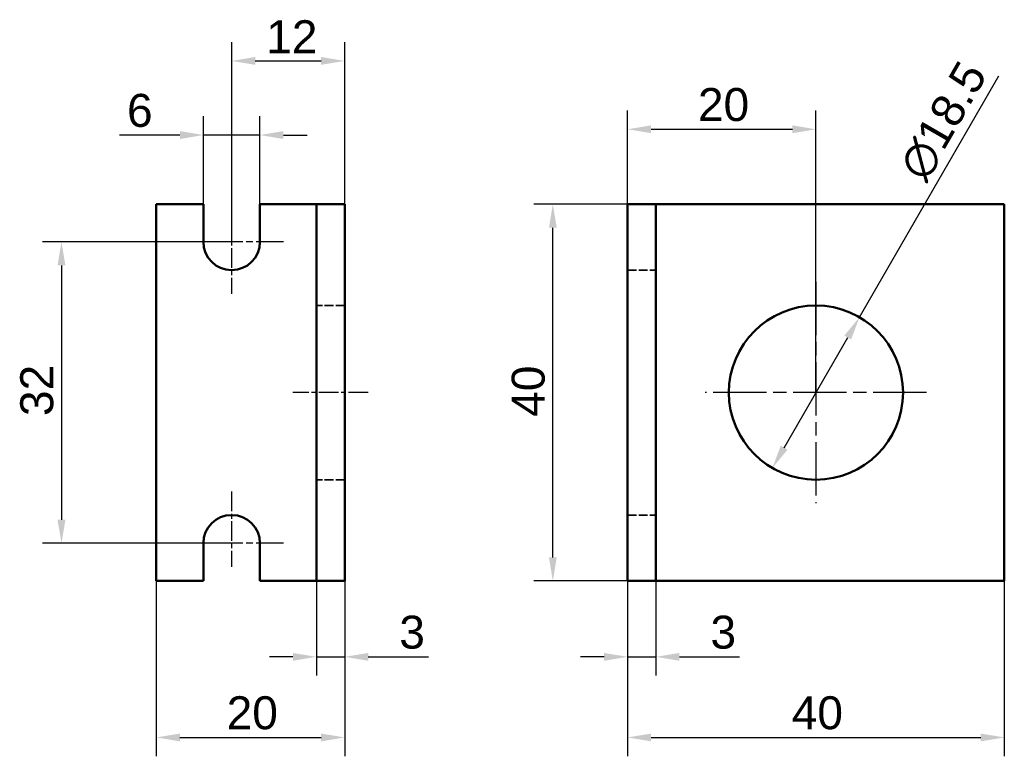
# Model space of a CAD drawing. Header units: millimetres. Extents: x 35 to 140, y 49 to 127.
import ezdxf

# ---------------------------------------------------------------- set-up
doc = ezdxf.new("R2010")
doc.units = ezdxf.units.MM
doc.linetypes.add('CHAIN', pattern=[0.3543, 0.2362, -0.0295, 0.0591, -0.0295])
doc.linetypes.add('DASHED', pattern=[0.2067, 0.1654, -0.0413])
for name, color, linetype, lineweight in [('Bemaßungen(DIN)', 179, 'Continuous', 25), ('Mittellinie(DIN)', 179, 'CHAIN', 25), ('Mittelpunktmarkierung(DIN)', 179, 'Continuous', 25), ('Sichtbare Kanten(DIN)', 179, 'Continuous', 50), ('Verdeckte Kanten(DIN)', 179, 'DASHED', 35)]:
    doc.layers.add(name, color=color, linetype=linetype, lineweight=lineweight)
doc.styles.add('STANDARD-BSI~0', font='arial.ttf')
doc.dimstyles.new('Katalogzeichnungen', dxfattribs={"dimtxt": 3.5, "dimasz": 2.5, "dimexe": 2, "dimexo": 0, "dimgap": 0.8, "dimtad": 1, "dimrnd": 1e-08, "dimdsep": 46, "dimtxsty": 'STANDARD-BSI~0', "dimcen": 0.09, "dimdle": 10, "dimclrd": 250, "dimclre": 250, "dimclrt": 250, "dimazin": 2, "dimtfac": 1, "dimtmove": 0, "dimatfit": 3, "dimfxl": 1, "dimtolj": 1, "dimtzin": 0, "dimlwd": 25, "dimlwe": 25, "dimarcsym": 0})

# ---------------------------------------------------------------- blocks, each defined once
blk = doc.blocks.new('*D8')
at = {"layer": 'Bemaßungen(DIN)', "color": 250, "linetype": 'Continuous', "lineweight": 25}
for p, q in [((57.95, 103.18), (37.88, 103.18)), ((39.88, 100.68), (39.88, 73.68)), ((57.95, 71.18), (37.88, 71.18))]:
    blk.add_line(p, q, dxfattribs=at)
at = {"layer": 'Bemaßungen(DIN)', "color": 250, "linetype": 'Continuous'}
for points in [[(39.46, 100.68), (40.3, 100.68), (39.88, 103.18)], [(39.46, 73.68), (40.3, 73.68), (39.88, 71.18)]]:
    blk.add_solid(points, dxfattribs=at)
at = {"layer": 'Defpoints', "color": 0, "linetype": 'Continuous'}
for p in [(57.95, 103.18), (39.88, 71.18), (57.95, 71.18)]:
    blk.add_point(p, dxfattribs=at)
at = {"layer": 'Bemaßungen(DIN)', "color": 250, "linetype": 'Continuous', "lineweight": 25, "insert": (35.5, 84.69), "char_height": 3.5, "attachment_point": 1, "rotation": 90, "style": 'STANDARD-BSI~0'}
blk.add_mtext('\\A1;32', dxfattribs=at)
blk = doc.blocks.new('*D9')
at = {"layer": 'Bemaßungen(DIN)', "color": 250, "linetype": 'Continuous', "lineweight": 25}
for p, q in [((66.95, 67.18), (66.95, 57.12)), ((69.95, 67.18), (69.95, 57.12)), ((64.45, 59.12), (61.95, 59.12)), ((66.95, 59.12), (69.95, 59.12)), ((72.45, 59.12), (78.84, 59.12))]:
    blk.add_line(p, q, dxfattribs=at)
at = {"layer": 'Bemaßungen(DIN)', "color": 250, "linetype": 'Continuous'}
for points in [[(64.45, 59.53), (64.45, 58.7), (66.95, 59.12)], [(72.45, 59.53), (72.45, 58.7), (69.95, 59.12)]]:
    blk.add_solid(points, dxfattribs=at)
at = {"layer": 'Defpoints', "color": 0, "linetype": 'Continuous'}
for p in [(66.95, 67.18), (69.95, 67.18), (69.95, 59.12)]:
    blk.add_point(p, dxfattribs=at)
at = {"layer": 'Bemaßungen(DIN)', "color": 250, "linetype": 'Continuous', "lineweight": 25, "insert": (75.75, 63.49), "char_height": 3.5, "attachment_point": 1, "style": 'STANDARD-BSI~0'}
blk.add_mtext('\\A1;3', dxfattribs=at)
blk = doc.blocks.new('*D10')
at = {"layer": 'Bemaßungen(DIN)', "color": 250, "linetype": 'Continuous', "lineweight": 25}
for p, q in [((49.95, 67.18), (49.95, 48.56)), ((69.95, 67.18), (69.95, 48.56)), ((52.45, 50.56), (67.45, 50.56))]:
    blk.add_line(p, q, dxfattribs=at)
at = {"layer": 'Bemaßungen(DIN)', "color": 250, "linetype": 'Continuous'}
for points in [[(52.45, 50.97), (52.45, 50.14), (49.95, 50.56)], [(67.45, 50.97), (67.45, 50.14), (69.95, 50.56)]]:
    blk.add_solid(points, dxfattribs=at)
at = {"layer": 'Defpoints', "color": 0, "linetype": 'Continuous'}
for p in [(49.95, 67.18), (69.95, 67.18), (69.95, 50.56)]:
    blk.add_point(p, dxfattribs=at)
at = {"layer": 'Bemaßungen(DIN)', "color": 250, "linetype": 'Continuous', "lineweight": 25, "insert": (57.42, 54.93), "char_height": 3.5, "attachment_point": 1, "style": 'STANDARD-BSI~0'}
blk.add_mtext('\\A1;20', dxfattribs=at)
blk = doc.blocks.new('*D11')
at = {"layer": 'Bemaßungen(DIN)', "color": 250, "linetype": 'Continuous', "lineweight": 25}
for p, q in [((99.99, 107.18), (90.05, 107.18)), ((92.05, 69.68), (92.05, 104.68)), ((99.99, 67.18), (90.05, 67.18))]:
    blk.add_line(p, q, dxfattribs=at)
at = {"layer": 'Bemaßungen(DIN)', "color": 250, "linetype": 'Continuous'}
for points in [[(91.64, 104.68), (92.47, 104.68), (92.05, 107.18)], [(91.64, 69.68), (92.47, 69.68), (92.05, 67.18)]]:
    blk.add_solid(points, dxfattribs=at)
at = {"layer": 'Defpoints', "color": 0, "linetype": 'Continuous'}
for p in [(92.05, 107.18), (99.99, 107.18), (99.99, 67.18)]:
    blk.add_point(p, dxfattribs=at)
at = {"layer": 'Bemaßungen(DIN)', "color": 250, "linetype": 'Continuous', "lineweight": 25, "insert": (87.68, 84.61), "char_height": 3.5, "attachment_point": 1, "rotation": 90, "style": 'STANDARD-BSI~0'}
blk.add_mtext('\\A1;40', dxfattribs=at)
blk = doc.blocks.new('*D12')
at = {"layer": 'Bemaßungen(DIN)', "color": 250, "linetype": 'Continuous', "lineweight": 25}
for p, q in [((99.99, 67.18), (99.99, 57.12)), ((102.99, 67.18), (102.99, 57.12)), ((97.49, 59.12), (94.99, 59.12)), ((99.99, 59.12), (102.99, 59.12)), ((105.49, 59.12), (111.88, 59.12))]:
    blk.add_line(p, q, dxfattribs=at)
at = {"layer": 'Bemaßungen(DIN)', "color": 250, "linetype": 'Continuous'}
for points in [[(97.49, 59.53), (97.49, 58.7), (99.99, 59.12)], [(105.49, 59.53), (105.49, 58.7), (102.99, 59.12)]]:
    blk.add_solid(points, dxfattribs=at)
at = {"layer": 'Defpoints', "color": 0, "linetype": 'Continuous'}
for p in [(99.99, 67.18), (102.99, 67.18), (102.99, 59.12)]:
    blk.add_point(p, dxfattribs=at)
at = {"layer": 'Bemaßungen(DIN)', "color": 250, "linetype": 'Continuous', "lineweight": 25, "insert": (108.79, 63.49), "char_height": 3.5, "attachment_point": 1, "style": 'STANDARD-BSI~0'}
blk.add_mtext('\\A1;3', dxfattribs=at)
blk = doc.blocks.new('*D13')
at = {"layer": 'Bemaßungen(DIN)', "color": 250, "linetype": 'Continuous', "lineweight": 25}
for p, q in [((99.99, 67.18), (99.99, 48.56)), ((139.99, 67.18), (139.99, 48.56)), ((102.49, 50.56), (137.49, 50.56))]:
    blk.add_line(p, q, dxfattribs=at)
at = {"layer": 'Bemaßungen(DIN)', "color": 250, "linetype": 'Continuous'}
for points in [[(102.49, 50.97), (102.49, 50.14), (99.99, 50.56)], [(137.49, 50.97), (137.49, 50.14), (139.99, 50.56)]]:
    blk.add_solid(points, dxfattribs=at)
at = {"layer": 'Defpoints', "color": 0, "linetype": 'Continuous'}
for p in [(99.99, 67.18), (139.99, 67.18), (139.99, 50.56)]:
    blk.add_point(p, dxfattribs=at)
at = {"layer": 'Bemaßungen(DIN)', "color": 250, "linetype": 'Continuous', "lineweight": 25, "insert": (117.42, 54.93), "char_height": 3.5, "attachment_point": 1, "style": 'STANDARD-BSI~0'}
blk.add_mtext('\\A1;40', dxfattribs=at)
blk = doc.blocks.new('*D14')
at = {"layer": 'Bemaßungen(DIN)', "color": 250, "linetype": 'Continuous', "lineweight": 25}
for p, q in [((54.95, 107.18), (54.95, 116.53)), ((60.95, 107.18), (60.95, 116.53)), ((52.45, 114.53), (46.04, 114.53)), ((60.95, 114.53), (54.95, 114.53)), ((63.45, 114.53), (65.95, 114.53))]:
    blk.add_line(p, q, dxfattribs=at)
at = {"layer": 'Bemaßungen(DIN)', "color": 250, "linetype": 'Continuous'}
for points in [[(52.45, 114.95), (52.45, 114.11), (54.95, 114.53)], [(63.45, 114.95), (63.45, 114.11), (60.95, 114.53)]]:
    blk.add_solid(points, dxfattribs=at)
at = {"layer": 'Defpoints', "color": 0, "linetype": 'Continuous'}
for p in [(60.95, 114.53), (54.95, 107.18), (60.95, 107.18)]:
    blk.add_point(p, dxfattribs=at)
at = {"layer": 'Bemaßungen(DIN)', "color": 250, "linetype": 'Continuous', "lineweight": 25, "insert": (46.84, 118.9), "char_height": 3.5, "attachment_point": 1, "style": 'STANDARD-BSI~0'}
blk.add_mtext('\\A1;6', dxfattribs=at)
blk = doc.blocks.new('*D15')
at = {"layer": 'Bemaßungen(DIN)', "color": 250, "linetype": 'Continuous', "lineweight": 25}
for p, q in [((57.95, 103.18), (57.95, 124.4)), ((69.95, 107.18), (69.95, 124.4)), ((60.45, 122.4), (67.45, 122.4))]:
    blk.add_line(p, q, dxfattribs=at)
at = {"layer": 'Bemaßungen(DIN)', "color": 250, "linetype": 'Continuous'}
for points in [[(60.45, 122.82), (60.45, 121.99), (57.95, 122.4)], [(67.45, 122.82), (67.45, 121.99), (69.95, 122.4)]]:
    blk.add_solid(points, dxfattribs=at)
at = {"layer": 'Defpoints', "color": 0, "linetype": 'Continuous'}
for p in [(69.95, 122.4), (69.95, 107.18), (57.95, 103.18)]:
    blk.add_point(p, dxfattribs=at)
at = {"layer": 'Bemaßungen(DIN)', "color": 250, "linetype": 'Continuous', "lineweight": 25, "insert": (61.62, 126.72), "char_height": 3.5, "attachment_point": 1, "style": 'STANDARD-BSI~0'}
blk.add_mtext('\\A1;12', dxfattribs=at)
blk = doc.blocks.new('*D16')
at = {"layer": 'Bemaßungen(DIN)', "color": 250, "linetype": 'Continuous', "lineweight": 25}
for p, q in [((99.99, 107.18), (99.99, 117.14)), ((119.99, 87.18), (119.99, 117.14)), ((102.49, 115.14), (117.49, 115.14))]:
    blk.add_line(p, q, dxfattribs=at)
at = {"layer": 'Bemaßungen(DIN)', "color": 250, "linetype": 'Continuous'}
for points in [[(102.49, 115.56), (102.49, 114.73), (99.99, 115.14)], [(117.49, 115.56), (117.49, 114.73), (119.99, 115.14)]]:
    blk.add_solid(points, dxfattribs=at)
at = {"layer": 'Defpoints', "color": 0, "linetype": 'Continuous'}
for p in [(119.99, 115.14), (99.99, 107.18), (119.99, 87.18)]:
    blk.add_point(p, dxfattribs=at)
at = {"layer": 'Bemaßungen(DIN)', "color": 250, "linetype": 'Continuous', "lineweight": 25, "insert": (107.46, 119.52), "char_height": 3.5, "attachment_point": 1, "style": 'STANDARD-BSI~0'}
blk.add_mtext('\\A1;20', dxfattribs=at)
blk = doc.blocks.new('*D17')
at = {"layer": 'Bemaßungen(DIN)', "color": 250, "linetype": 'Continuous', "lineweight": 25}
for p, q in [((124.61, 95.19), (139.4, 120.81)), ((116.61, 81.33), (123.36, 93.02))]:
    blk.add_line(p, q, dxfattribs=at)
at = {"layer": 'Bemaßungen(DIN)', "color": 250, "linetype": 'Continuous'}
for points in [[(123, 93.23), (123.72, 92.82), (124.61, 95.19)], [(116.25, 81.54), (116.97, 81.12), (115.36, 79.17)]]:
    blk.add_solid(points, dxfattribs=at)
at = {"layer": 'Defpoints', "color": 0, "linetype": 'Continuous'}
for p in [(124.61, 95.19), (115.36, 79.17)]:
    blk.add_point(p, dxfattribs=at)
at = {"layer": 'Bemaßungen(DIN)', "color": 250, "linetype": 'Continuous', "lineweight": 25, "insert": (128.58, 111.2), "char_height": 3.5, "attachment_point": 1, "rotation": 60, "style": 'STANDARD-BSI~0'}
blk.add_mtext('\\A1;∅18.5', dxfattribs=at)

msp = doc.modelspace()

# ---------------------------------------------------------------- linework, layer by layer
at = {"layer": 'Mittellinie(DIN)', "linetype": 'CHAIN', "ltscale": 8.88956}
msp.add_line((72.4488, 87.1786), (64.4488, 87.1786), dxfattribs=at)
at = {"layer": 'Mittelpunktmarkierung(DIN)', "linetype": 'CHAIN', "ltscale": 8.88956}
for p, q in [((57.9488, 105.6786), (57.9488, 97.6786)), ((57.9488, 76.6786), (57.9488, 68.6786))]:
    msp.add_line(p, q, dxfattribs=at)
at = {"layer": 'Mittelpunktmarkierung(DIN)', "linetype": 'CHAIN', "ltscale": 12.223182}
for p, q in [((63.4488, 103.1786), (52.4488, 103.1786)), ((63.4488, 71.1786), (52.4488, 71.1786))]:
    msp.add_line(p, q, dxfattribs=at)
at = {"layer": 'Mittelpunktmarkierung(DIN)', "linetype": 'CHAIN', "ltscale": 23.990969}
for p, q in [((119.988, 98.9286), (119.988, 75.4286)), ((131.738, 87.1786), (108.238, 87.1786))]:
    msp.add_line(p, q, dxfattribs=at)
at = {"layer": 'Sichtbare Kanten(DIN)'}
for p, q in [((49.9488, 107.1786), (54.9488, 107.1786)), ((49.9488, 107.1786), (49.9488, 67.1786)), ((54.9488, 103.1786), (54.9488, 107.1786)), ((60.9488, 107.1786), (60.9488, 103.1786)), ((60.9488, 107.1786), (66.9488, 107.1786)), ((66.9488, 107.1786), (69.9488, 107.1786)), ((66.9488, 107.1786), (66.9488, 67.1786)), ((69.9488, 107.1786), (69.9488, 67.1786)), ((99.988, 67.1786), (99.988, 107.1786)), ((99.988, 107.1786), (102.988, 107.1786)), ((102.988, 107.1786), (139.988, 107.1786)), ((102.988, 107.1786), (102.988, 67.1786)), ((139.988, 107.1786), (139.988, 67.1786)), ((54.9488, 67.1786), (54.9488, 71.1786)), ((60.9488, 71.1786), (60.9488, 67.1786)), ((54.9488, 67.1786), (49.9488, 67.1786)), ((66.9488, 67.1786), (60.9488, 67.1786)), ((69.9488, 67.1786), (66.9488, 67.1786)), ((102.988, 67.1786), (99.988, 67.1786)), ((139.988, 67.1786), (102.988, 67.1786))]:
    msp.add_line(p, q, dxfattribs=at)
msp.add_circle((119.988, 87.1786), 9.25, dxfattribs=at)
for centre, start, end in [((57.9488, 103.1786), 180, 0), ((57.9488, 71.1786), 0, 180)]:
    msp.add_arc(centre, 3, start, end, dxfattribs=at)
at = {"layer": 'Verdeckte Kanten(DIN)', "ltscale": 5.71399}
for p, q in [((99.988, 100.1786), (102.988, 100.1786)), ((69.9488, 96.4286), (66.9488, 96.4286)), ((69.9488, 77.9286), (66.9488, 77.9286)), ((99.988, 74.1786), (102.988, 74.1786))]:
    msp.add_line(p, q, dxfattribs=at)

# ---------------------------------------------------------------- dimensions: what is measured, and where the dimension line sits
at = {"layer": 'Bemaßungen(DIN)', "color": 250, "linetype": 'Continuous', "lineweight": 25}
for base, p1, p2, angle, override, picture, middle in [((69.9488, 122.4047), (57.9488, 103.1786), (69.9488, 107.1786), 180, {"dimdec": 2, "dimtp": 0, "dimtm": 0, "dimtdec": 2, "dimtofl": 0, "dimatfit": 1}, '*D15', (63.9488, 122.4047)), ((92.0536, 107.1786), (99.988, 67.1786), (99.988, 107.1786), 90, {"dimdec": 2, "dimtp": 0, "dimtm": 0, "dimtdec": 2, "dimtofl": 0, "dimatfit": 1}, '*D11', (92.0536, 87.1786)), ((39.8812, 71.1786), (57.9488, 103.1786), (57.9488, 71.1786), 90, {"dimdec": 2, "dimtp": 0, "dimtm": 0, "dimtdec": 2, "dimtofl": 0, "dimatfit": 1}, '*D8', (39.8812, 87.1786)), ((69.9488, 50.5554), (49.9488, 67.1786), (69.9488, 67.1786), 180, {"dimdec": 2, "dimtp": 0, "dimtm": 0, "dimtdec": 2, "dimtofl": 0, "dimatfit": 1}, '*D10', (59.9488, 50.5554)), ((69.9488, 59.1154), (66.9488, 67.1786), (69.9488, 67.1786), 180, {"dimdec": 2, "dimtp": 0, "dimtm": 0, "dimtdec": 2, "dimtofl": 1, "dimatfit": 1}, '*D9', (76.8948, 59.1154))]:
    dim = msp.add_linear_dim(base=base, p1=p1, p2=p2, angle=angle, dimstyle='Katalogzeichnungen', override=override, dxfattribs=at)
    dim.commit()
    dim.dimension.update_dxf_attribs({"geometry": picture, "text_midpoint": middle, "dimtype": 160})
dim = msp.add_diameter_dim_2p(p1=(115.363, 79.1679), p2=(124.613, 95.1893), dimstyle='Katalogzeichnungen', override={"dimdec": 2, "dimlfac": 1, "dimtp": 0, "dimtm": 0, "dimtdec": 2, "dimatfit": 2}, dxfattribs=at)
dim.commit()
dim.dimension.update_dxf_attribs({"geometry": '*D17', "text_midpoint": (135.7717, 114.5168), "dimtype": 163})
for base, p1, p2, override, picture, middle in [((119.988, 115.1424), (99.988, 107.1786), (119.988, 87.1786), {"dimdec": 2, "dimtp": 0, "dimtm": 0, "dimtdec": 2, "dimtofl": 0, "dimatfit": 1}, '*D16', (109.988, 115.1424)), ((60.9488, 114.5295), (54.9488, 107.1786), (60.9488, 107.1786), {"dimdec": 2, "dimtp": 0, "dimtm": 0, "dimtdec": 2, "dimtofl": 1, "dimatfit": 1}, '*D14', (47.9933, 114.5295)), ((102.988, 59.1154), (99.988, 67.1786), (102.988, 67.1786), {"dimdec": 2, "dimtp": 0, "dimtm": 0, "dimtdec": 2, "dimtofl": 1, "dimatfit": 1}, '*D12', (109.934, 59.1154)), ((139.988, 50.5554), (99.988, 67.1786), (139.988, 67.1786), {"dimdec": 2, "dimtp": 0, "dimtm": 0, "dimtdec": 2, "dimtofl": 0, "dimatfit": 1}, '*D13', (119.988, 50.5554))]:
    dim = msp.add_linear_dim(base=base, p1=p1, p2=p2, dimstyle='Katalogzeichnungen', override=override, dxfattribs=at)
    dim.commit()
    dim.dimension.update_dxf_attribs({"geometry": picture, "text_midpoint": middle, "dimtype": 160})

doc.saveas('drawing.dxf')
